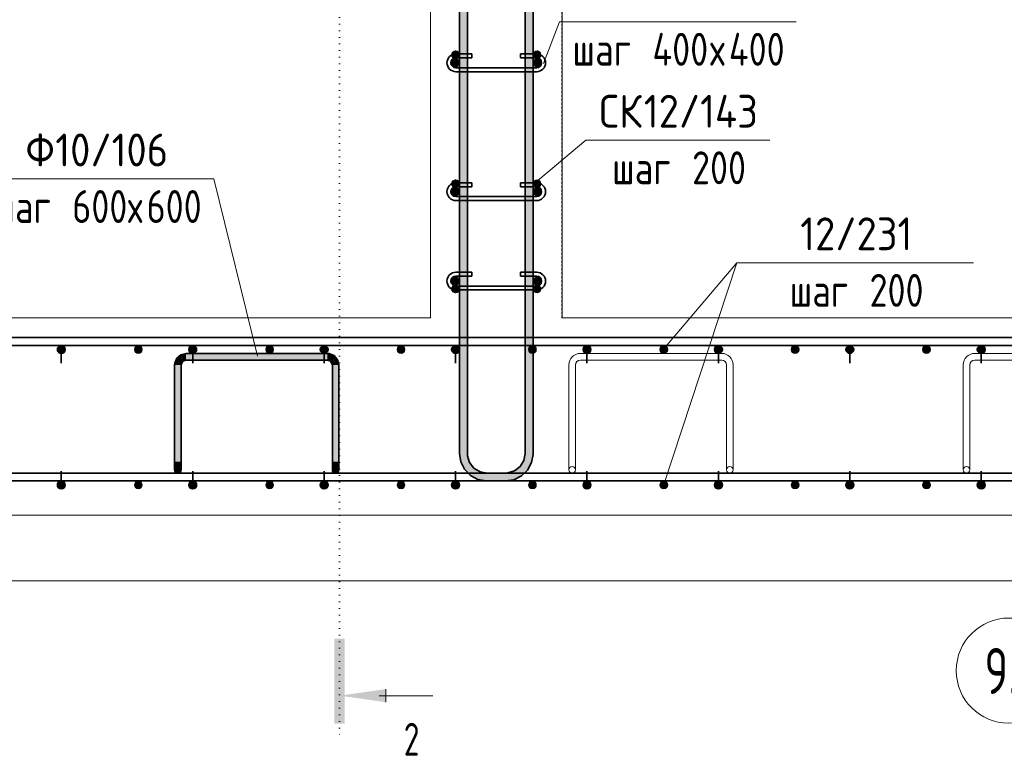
# Model space of a CAD drawing. Header units: millimetres. Extents: x 20745 to 44684, y -2139 to 75713.
# Tile 3 of 28: x 32878 to 34376, y -2139 to -1006. Entities that reach past the tile are written whole.
import ezdxf

# ---------------------------------------------------------------- set-up
doc = ezdxf.new("R2010")
doc.units = ezdxf.units.MM
doc.linetypes.add('01 Штриховая _4 мм_', pattern=[6, 3.5, -2.5])
doc.linetypes.add('04 Пунктир 10мм', pattern=[10, 0, -10])
for name, color, linetype, lineweight in [('AA_Oformlenie', 7, 'Continuous', 9), ('AA_Razrez', 7, 'Continuous', 9), ('AA_Vinoska', 7, 'Continuous', 9), ('AF_Element', 7, 'Continuous', 60), ('AF_Element_Опалубка', 7, 'Continuous', 20), ('AF_Perekritie_Опалубка', 7, 'Continuous', 20), ('AF_Stena_Опалубка', 7, 'Continuous', 20), ('KR_Armatura', 7, 'Continuous', 20), ('KR_Armatura_Tonkie', 7, 'Continuous', 20), ('KR_Fundament', 7, 'Continuous', 20), ('Оси', 7, 'Continuous', 9)]:
    doc.layers.add(name, color=color, linetype=linetype, lineweight=lineweight)
doc.styles.add('ISOCPEUR', font='isocpeur.ttf', dxfattribs={"width": 0.7, "height": 70})
doc.styles.add('ISOCPEUR_1', font='isocpeur.ttf', dxfattribs={"width": 0.7, "height": 50})
doc.styles.add('ISOCPEUR_2', font='isocpeur.ttf', dxfattribs={"width": 0.9, "height": 50})
doc.styles.add('ISOCPEUR_3', font='isocpeur.ttf', dxfattribs={"width": 0.8, "height": 50})

# ---------------------------------------------------------------- blocks, each defined once
blk = doc.blocks.new('Лестница тип 2 ед2 - Лестница тип 2 ед1-3683842-Сечение 2')
at = {"layer": 'AF_Element', "lineweight": 20}
for p, q in [((23120.1, -1460), (23120.1, -220)), ((23320.1, -350), (23320.1, -1460)), ((21630.1, -1460), (23120.1, -1460)), ((23320.1, -1460), (24520.1, -1460))]:
    blk.add_line(p, q, dxfattribs=at)
blk = doc.blocks.new('350_Стержень П торец СК-СГ _НесАрм_РабПлоск_ - 350_Стержень П торец СК-СГ _НесАрм_РабПлоск_-3713113-Сечение 2')
at = {"layer": 'KR_Armatura_Tonkie', "lineweight": 35}
for points in [[(21758.1, -1514), (21759.6, -1513.8), (21761.1, -1513.2), (21762.3, -1512.2), (21763.3, -1511), (21763.9, -1509.6), (21764.1, -1508), (21763.9, -1506.4), (21763.3, -1505), (21761.9, -1503.4), (21761.1, -1502.8), (21759.6, -1502.2), (21758.1, -1502), (21756.5, -1502.2), (21755.1, -1502.8), (21753.8, -1503.8), (21752.9, -1505), (21752.3, -1506.4), (21752.1, -1508), (21752.3, -1509.6), (21752.9, -1511), (21753.8, -1512.2), (21755.1, -1513.2), (21756.5, -1513.8)], [(21758.1, -1720), (21759.6, -1719.8), (21761.5, -1718.8), (21762.3, -1718.2), (21763.5, -1716.5), (21763.9, -1715.6), (21764.1, -1714), (21763.9, -1712.4), (21763.3, -1711), (21762.3, -1709.8), (21761.1, -1708.8), (21759.6, -1708.2), (21758.1, -1708), (21756.5, -1708.2), (21755.1, -1708.8), (21753.8, -1709.8), (21752.9, -1711), (21752.3, -1712.4), (21752.1, -1714), (21752.3, -1715.6), (21752.9, -1717), (21753.8, -1718.2), (21755.1, -1719.2), (21756.5, -1719.8)]]:
    blk.add_hatch(color=256, dxfattribs=at).paths.add_polyline_path(points)
at = {"layer": 'AA_Oformlenie'}
for centre, start, end in [((21758.1, -1508), 0, 180), ((21758.1, -1508), 180, 0), ((21758.1, -1714), 0, 180), ((21758.1, -1714), 180, 0)]:
    blk.add_arc(centre, 6, start, end, dxfattribs=at)
at = {"layer": 'KR_Armatura'}
for centre, start, end in [((21758.1, -1508), 90, 270), ((21758.1, -1508), 270, 90), ((21758.1, -1714), 90, 270), ((21758.1, -1714), 270, 90)]:
    blk.add_arc(centre, 6, start, end, dxfattribs=at)
at = {"layer": 'KR_Armatura_Tonkie', "lineweight": 35}
for p, q in [((21758.1, -1514), (21758.1, -1529)), ((21758.1, -1708), (21758.1, -1693))]:
    blk.add_line(p, q, dxfattribs=at)
for centre in [(21758.1, -1508), (21758.1, -1714)]:
    blk.add_circle(centre, 6, dxfattribs=at)
for centre, start, end in [((21758.1, -1508), 90, 270), ((21758.1, -1508), 270, 90), ((21758.1, -1714), 90, 270), ((21758.1, -1714), 270, 90)]:
    blk.add_arc(centre, 6, start, end, dxfattribs=at)
blk = doc.blocks.new('261_Лягушка _НесАрм_РабПлоск_ - 10 А240-3715939-Сечение 2')
at = {"layer": 'KR_Armatura_Tonkie', "lineweight": 35}
for points in [[(22730.6, -1531.5), (22735.6, -1531.5), (22739.5, -1522.5), (22748.1, -1519), (22748.1, -1514), (22742.8, -1514.9), (22738.7, -1516.7), (22735.5, -1519.5), (22732, -1525.1), (22731.2, -1526.9), (22730.7, -1530.3)], [(22737.4, -1531.5), (22740.6, -1531.5), (22742.5, -1525.9), (22748.1, -1523.8), (22748.1, -1519), (22739.2, -1522.7), (22735.6, -1531.5), (22736.9, -1531.5)], [(22797, -1519), (22963.1, -1519), (22963.1, -1514), (22748.1, -1514.2), (22748.1, -1519), (22767.4, -1519)], [(22856.2, -1524), (22963.1, -1523.8), (22963.1, -1519), (22748.1, -1519), (22748.1, -1524), (22797, -1524)], [(22975.6, -1531.5), (22980.6, -1531.5), (22979.7, -1526.2), (22977.8, -1522.1), (22974.5, -1518.6), (22969.5, -1515.5), (22967.7, -1514.7), (22963.1, -1514.2), (22963.1, -1519), (22971.9, -1522.7), (22974.5, -1528.9)], [(22971.5, -1531.5), (22975.6, -1531.5), (22971.6, -1522.5), (22963.1, -1519), (22963.1, -1524), (22968.6, -1525.9), (22970.7, -1531.5), (22971.2, -1531.5)], [(22730.6, -1678.5), (22735.6, -1678.5), (22735.6, -1531.5), (22730.6, -1531.5), (22730.6, -1653.8)], [(22739.9, -1678.5), (22740.6, -1678.5), (22740.4, -1531.5), (22735.6, -1531.5), (22735.6, -1678.5), (22739.5, -1678.5)], [(22970.6, -1678.5), (22975.6, -1678.5), (22975.6, -1531.5), (22970.6, -1531.5), (22970.6, -1603.7)], [(22975.6, -1678.5), (22980.6, -1678.5), (22980.4, -1531.5), (22975.6, -1531.5), (22975.6, -1603.7)], [(22730.7, -1689.7), (22731.6, -1688), (22732, -1687.5), (22733.1, -1686.7), (22734.3, -1686.2), (22735.6, -1686), (22735.6, -1678.5), (22730.6, -1678.5), (22730.7, -1688.9)], [(22735.6, -1696), (22736.9, -1695.8), (22738.1, -1695.3), (22739.1, -1694.5), (22739.9, -1693.5), (22740.5, -1691.8), (22740.5, -1690.2), (22740.4, -1689.7), (22739.5, -1688), (22739, -1687.4), (22737.8, -1686.6), (22736.9, -1686.2), (22735.6, -1686), (22734.3, -1686.2), (22733.1, -1686.7), (22732, -1687.5), (22731.1, -1688.9), (22730.7, -1690.1), (22730.7, -1691.9), (22730.7, -1692.3), (22731.2, -1693.5), (22732, -1694.5), (22733.1, -1695.3), (22734.3, -1695.8)], [(22740.6, -1691), (22740.4, -1684.7), (22740.4, -1678.5), (22735.6, -1678.5), (22735.6, -1686), (22736.9, -1686.2), (22738.1, -1686.7), (22739.6, -1688.2), (22740, -1688.8), (22740.5, -1690.2)], [(22975.6, -1696), (22975.6, -1678.5), (22970.6, -1678.5), (22970.7, -1688.8), (22970.7, -1692.3), (22971.8, -1694.2), (22972.5, -1694.9), (22973.1, -1695.3), (22974.5, -1695.9)], [(22975.6, -1696), (22976.9, -1695.8), (22978.6, -1694.9), (22979.4, -1694.2), (22979.9, -1693.5), (22980.5, -1691.8), (22980.6, -1691), (22980.4, -1684.9), (22980.4, -1678.5), (22975.6, -1678.5), (22975.6, -1695.8)]]:
    blk.add_hatch(color=256, dxfattribs=at).paths.add_polyline_path(points)
for p, q in [((22963.1, -1514), (22748.1, -1514)), ((22748.1, -1524), (22963.1, -1524)), ((22730.6, -1531.5), (22730.6, -1678.5)), ((22740.6, -1678.5), (22740.6, -1531.5)), ((22970.6, -1531.5), (22970.6, -1678.5)), ((22980.6, -1678.5), (22980.6, -1531.5))]:
    blk.add_line(p, q, dxfattribs=at)
at = {"layer": 'KR_Armatura_Tonkie', "lineweight": 35, "flags": 128}
for points in [[(22748.1, -1514), (22740.1, -1515.9), (22733.8, -1521.3), (22730.7, -1529), (22730.6, -1531.5)], [(22740.6, -1531.5), (22742.5, -1526.5), (22747.2, -1524.1), (22748.1, -1524)], [(22980.6, -1531.5), (22978.6, -1523.5), (22973.2, -1517.3), (22965.6, -1514.2), (22963.1, -1514)], [(22963.1, -1524), (22968, -1525.9), (22970.5, -1530.6), (22970.6, -1531.5)], [(22730.6, -1691), (22730.6, -1689.1), (22730.6, -1683.9), (22730.6, -1678.5)], [(22730.6, -1691), (22732.4, -1687.1), (22735.6, -1686)], [(22735.6, -1696), (22731.7, -1694.1), (22730.6, -1691)], [(22735.6, -1686), (22739.4, -1687.9), (22740.6, -1691)], [(22740.6, -1691), (22738.7, -1694.9), (22735.6, -1696)], [(22740.6, -1678.5), (22740.6, -1685.2), (22740.6, -1689.8), (22740.6, -1691)], [(22970.6, -1678.5), (22970.6, -1685.2), (22970.6, -1689.8), (22970.6, -1691)], [(22980.6, -1691), (22980.6, -1689.1), (22980.6, -1683.9), (22980.6, -1678.5)]]:
    blk.add_lwpolyline(points, dxfattribs=at)
at = {"layer": 'KR_Armatura_Tonkie', "lineweight": 35}
for centre, start, end in [((22735.6, -1691), 90, 270), ((22735.6, -1691), 270, 90), ((22975.6, -1691), 90, 270), ((22975.6, -1691), 270, 90)]:
    blk.add_arc(centre, 5, start, end, dxfattribs=at)
blk = doc.blocks.new('351_Ряд стержней П переменный шаг _НесАрм_РабПлоск_ - Тип 1-3824490-Сечение 2')
at = {"layer": 'KR_Armatura_Tonkie', "lineweight": 35}
for points in [[(23164.1, -1666), (23176.1, -1666), (23175.9, 128), (23164.1, 128), (23164.1, -1653.8)], [(23264.1, -1666), (23276.1, -1666), (23275.9, 128), (23264.1, 128), (23264.1, -1653.8)], [(23206.1, -1708), (23206.1, -1696), (23198.3, -1695), (23190.4, -1691.4), (23184.5, -1686.7), (23180, -1680.7), (23177.1, -1673.8), (23175.8, -1666), (23164.1, -1666), (23165.5, -1676.9), (23170.1, -1687.5), (23176.4, -1695.7), (23185.1, -1702.4), (23195.2, -1706.6), (23204.5, -1707.8)], [(23234.1, -1708), (23244.9, -1706.6), (23255.6, -1702), (23263.8, -1695.7), (23270.4, -1687), (23274.6, -1676.9), (23275.9, -1666), (23264.1, -1666), (23263, -1673.8), (23259.7, -1681.5), (23254.8, -1687.6), (23248.8, -1692.1), (23241.8, -1695), (23234.1, -1696.2), (23234.1, -1707.8)], [(23226, -1708), (23234.1, -1707.8), (23234.1, -1696), (23206.1, -1696.2), (23206.1, -1708), (23211.2, -1708)]]:
    blk.add_hatch(color=256, dxfattribs=at).paths.add_polyline_path(points)
for p, q in [((23164.1, 128), (23164.1, -1666)), ((23176.1, 128), (23164.1, 128)), ((23164.1, 128), (23176.1, 128)), ((23164.1, 128), (23164.1, -1666)), ((23176.1, 128), (23164.1, 128)), ((23164.1, 128), (23176.1, 128)), ((23164.1, 128), (23164.1, -1666)), ((23176.1, 128), (23164.1, 128)), ((23164.1, 128), (23176.1, 128)), ((23164.1, 128), (23164.1, -1666)), ((23176.1, 128), (23164.1, 128)), ((23164.1, 128), (23176.1, 128)), ((23164.1, 128), (23164.1, -1666)), ((23176.1, 128), (23164.1, 128)), ((23164.1, 128), (23176.1, 128)), ((23176.1, -1666), (23176.1, 128)), ((23176.1, 128), (23191.1, 102)), ((23176.1, -1666), (23176.1, 128)), ((23176.1, 128), (23191.1, 102)), ((23176.1, -1666), (23176.1, 128)), ((23176.1, 128), (23191.1, 102)), ((23176.1, -1666), (23176.1, 128)), ((23176.1, 128), (23191.1, 102)), ((23176.1, -1666), (23176.1, 128)), ((23176.1, 128), (23191.1, 102)), ((23264.1, 128), (23249.1, 102)), ((23264.1, 128), (23249.1, 102)), ((23264.1, 128), (23249.1, 102)), ((23264.1, 128), (23249.1, 102)), ((23264.1, 128), (23249.1, 102)), ((23264.1, 128), (23264.1, -1666)), ((23264.1, 128), (23276.1, 128)), ((23276.1, 128), (23264.1, 128)), ((23264.1, 128), (23264.1, -1666)), ((23264.1, 128), (23276.1, 128)), ((23276.1, 128), (23264.1, 128)), ((23264.1, 128), (23264.1, -1666)), ((23264.1, 128), (23276.1, 128)), ((23276.1, 128), (23264.1, 128)), ((23264.1, 128), (23264.1, -1666)), ((23264.1, 128), (23276.1, 128)), ((23276.1, 128), (23264.1, 128)), ((23264.1, 128), (23264.1, -1666)), ((23264.1, 128), (23276.1, 128)), ((23276.1, 128), (23264.1, 128)), ((23276.1, -1666), (23276.1, 128)), ((23276.1, -1666), (23276.1, 128)), ((23276.1, -1666), (23276.1, 128)), ((23276.1, -1666), (23276.1, 128)), ((23276.1, -1666), (23276.1, 128)), ((23234.1, -1696), (23206.1, -1696)), ((23234.1, -1696), (23206.1, -1696)), ((23234.1, -1696), (23206.1, -1696)), ((23234.1, -1696), (23206.1, -1696)), ((23234.1, -1696), (23206.1, -1696)), ((23206.1, -1708), (23234.1, -1708)), ((23206.1, -1708), (23234.1, -1708)), ((23206.1, -1708), (23234.1, -1708)), ((23206.1, -1708), (23234.1, -1708)), ((23206.1, -1708), (23234.1, -1708))]:
    blk.add_line(p, q, dxfattribs=at)
at = {"layer": 'KR_Armatura_Tonkie', "lineweight": 35, "flags": 128}
for points in [[(23164.1, -1666), (23166, -1678.7), (23171.7, -1690.2), (23180.6, -1699.4), (23191.9, -1705.5), (23204.5, -1708), (23206.1, -1708)], [(23164.1, -1666), (23166, -1678.7), (23171.7, -1690.2), (23180.6, -1699.4), (23191.9, -1705.5), (23204.5, -1708), (23206.1, -1708)], [(23164.1, -1666), (23166, -1678.7), (23171.7, -1690.2), (23180.6, -1699.4), (23191.9, -1705.5), (23204.5, -1708), (23206.1, -1708)], [(23164.1, -1666), (23166, -1678.7), (23171.7, -1690.2), (23180.6, -1699.4), (23191.9, -1705.5), (23204.5, -1708), (23206.1, -1708)], [(23164.1, -1666), (23166, -1678.7), (23171.7, -1690.2), (23180.6, -1699.4), (23191.9, -1705.5), (23204.5, -1708), (23206.1, -1708)], [(23206.1, -1696), (23195.4, -1694), (23186.1, -1688.4), (23179.5, -1679.9), (23176.3, -1669.5), (23176.1, -1666)], [(23206.1, -1696), (23195.4, -1694), (23186.1, -1688.4), (23179.5, -1679.9), (23176.3, -1669.5), (23176.1, -1666)], [(23206.1, -1696), (23195.4, -1694), (23186.1, -1688.4), (23179.5, -1679.9), (23176.3, -1669.5), (23176.1, -1666)], [(23206.1, -1696), (23195.4, -1694), (23186.1, -1688.4), (23179.5, -1679.9), (23176.3, -1669.5), (23176.1, -1666)], [(23206.1, -1696), (23195.4, -1694), (23186.1, -1688.4), (23179.5, -1679.9), (23176.3, -1669.5), (23176.1, -1666)], [(23234.1, -1708), (23246.7, -1706), (23258.3, -1700.3), (23267.5, -1691.4), (23273.6, -1680.1), (23276, -1667.5), (23276.1, -1666)], [(23264.1, -1666), (23262.1, -1676.7), (23256.5, -1685.9), (23248, -1692.6), (23237.6, -1695.8), (23234.1, -1696)], [(23234.1, -1708), (23246.7, -1706), (23258.3, -1700.3), (23267.5, -1691.4), (23273.6, -1680.1), (23276, -1667.5), (23276.1, -1666)], [(23264.1, -1666), (23262.1, -1676.7), (23256.5, -1685.9), (23248, -1692.6), (23237.6, -1695.8), (23234.1, -1696)], [(23234.1, -1708), (23246.7, -1706), (23258.3, -1700.3), (23267.5, -1691.4), (23273.6, -1680.1), (23276, -1667.5), (23276.1, -1666)], [(23264.1, -1666), (23262.1, -1676.7), (23256.5, -1685.9), (23248, -1692.6), (23237.6, -1695.8), (23234.1, -1696)], [(23234.1, -1708), (23246.7, -1706), (23258.3, -1700.3), (23267.5, -1691.4), (23273.6, -1680.1), (23276, -1667.5), (23276.1, -1666)], [(23264.1, -1666), (23262.1, -1676.7), (23256.5, -1685.9), (23248, -1692.6), (23237.6, -1695.8), (23234.1, -1696)], [(23234.1, -1708), (23246.7, -1706), (23258.3, -1700.3), (23267.5, -1691.4), (23273.6, -1680.1), (23276, -1667.5), (23276.1, -1666)], [(23264.1, -1666), (23262.1, -1676.7), (23256.5, -1685.9), (23248, -1692.6), (23237.6, -1695.8), (23234.1, -1696)]]:
    blk.add_lwpolyline(points, dxfattribs=at)
blk = doc.blocks.new('ЭУ_Лягушка вид_2 - 12мм-3782979-Сечение 2')
at = {"layer": 'AA_Oformlenie'}
for p, q in [((22148.1, -1514), (22363.1, -1514)), ((22363.1, -1524), (22148.1, -1524)), ((22130.6, -1691), (22130.6, -1531.5)), ((22140.6, -1531.5), (22140.6, -1691)), ((22370.6, -1691.2), (22370.6, -1531.5)), ((22380.6, -1531.5), (22380.6, -1691.2))]:
    blk.add_line(p, q, dxfattribs=at)
blk.add_circle((22375.6, -1691.2), 5, dxfattribs=at)
for centre, radius, start, end in [((22148.1, -1531.5), 17.5, 90, 180), ((22148.1, -1531.5), 7.5, 90, 180), ((22363.1, -1531.5), 17.5, 0, 90), ((22363.1, -1531.5), 7.5, 0, 90), ((22135.6, -1691), 5, 90, 270), ((22135.6, -1691), 5, 270, 90)]:
    blk.add_arc(centre, radius, start, end, dxfattribs=at)
blk = doc.blocks.new('Ось сетки - d_4мм-2765513-Сечение 2')
at = {"layer": 'Оси'}
for start, end in [(0, 180), (0, 180), (180, 360), (180, 360)]:
    blk.add_arc((24000.1, -1996.4), 80, start, end, dxfattribs=at)
blk = doc.blocks.new('Разрез - Номер узла_ спереди-394134-Сечение 2')
at = {"layer": 'AA_Razrez'}
for points in [[(22973.5, -1947.9), (22989.4, -1947.9), (22989.4, -2077), (22973.5, -2077)], [(23052.2, -2024.5), (23052.2, -2044.4), (22981.6, -2034.5)]]:
    blk.add_hatch(color=256, dxfattribs=at).paths.add_polyline_path(points)
for p, q in [((23041.6, -2034.5), (23123.5, -2034.5)), ((23052.2, -2044.4), (23052.2, -2024.5))]:
    blk.add_line(p, q, dxfattribs=at)
blk = doc.blocks.new('042_М_Арматуры - Диам длина поз _ Комментарий-2260297-Сечение 2')
at = {"layer": 'AA_Vinoska'}
blk.add_line((21648.1, -1047.4), (22008.1, -1047.4), dxfattribs=at)
blk = doc.blocks.new('042_М_Арматуры - Диам длина поз _ Шаг-2260295-Сечение 2')
at = {"layer": 'AA_Vinoska'}
blk.add_line((21114.4, -1855.2), (21394.4, -1855.2), dxfattribs=at)

msp = doc.modelspace()

# ---------------------------------------------------------------- hatches: boundary and pattern name
at = {"layer": 'KR_Armatura'}
h = msp.add_hatch(color=256, dxfattribs=at)
edge = h.paths.add_edge_path()
edge.add_arc((33540.9948, -1060), 6, 0, 360)
for points in [[(33540.9948, -1066), (33546.1909, -1063), (33546.1909, -1057), (33540.9948, -1054), (33535.7986, -1057), (33535.7986, -1063)], [(33664.9948, -1066), (33670.1909, -1063), (33670.1909, -1057), (33664.9948, -1054), (33659.7986, -1057), (33659.7986, -1063), (33662.9121, -1064.7976)], [(33540.9948, -1078), (33546.1909, -1075), (33546.1909, -1069), (33540.9948, -1066), (33535.7986, -1069), (33535.7986, -1075), (33539.835, -1077.3304)], [(33664.9948, -1078), (33670.1909, -1075), (33670.1909, -1069), (33664.9948, -1066), (33659.7986, -1069), (33659.7986, -1075), (33663.835, -1077.3304)], [(33540.9948, -1262), (33546.1909, -1259), (33546.1909, -1253), (33540.9948, -1250), (33535.7986, -1253), (33535.7986, -1259)], [(33664.9948, -1262), (33670.1909, -1259), (33670.1909, -1253), (33664.9948, -1250), (33659.7986, -1253), (33659.7986, -1259)], [(33540.9948, -1274), (33546.1909, -1271), (33546.1909, -1265), (33540.9948, -1262), (33535.7986, -1265), (33535.7986, -1271)], [(33664.9948, -1274), (33670.1909, -1271), (33670.1909, -1265), (33664.9948, -1262), (33659.7986, -1265), (33659.7986, -1271)], [(33540.9948, -1410), (33546.1909, -1407), (33546.1909, -1401), (33540.9948, -1398), (33535.7986, -1401), (33535.7986, -1407)], [(33664.9948, -1410), (33670.1909, -1407), (33670.1909, -1401), (33664.9948, -1398), (33659.7986, -1401), (33659.7986, -1407)], [(33540.9948, -1422), (33546.1909, -1419), (33546.1909, -1413), (33540.9948, -1410), (33535.7986, -1413), (33535.7986, -1419)], [(33664.9948, -1422), (33670.1909, -1419), (33670.1909, -1413), (33664.9948, -1410), (33659.7986, -1413), (33659.7986, -1419)], [(33055.2889, -1513.1962), (33061.2889, -1513.1962), (33064.2889, -1508), (33061.2889, -1502.8038), (33055.2889, -1502.8038), (33052.2889, -1508)], [(33255.1712, -1513.1962), (33261.1712, -1513.1962), (33264.1712, -1508), (33261.1712, -1502.8038), (33255.1712, -1502.8038), (33252.1712, -1508)], [(33455.0536, -1513.1962), (33461.0536, -1513.1962), (33464.0536, -1508), (33461.0536, -1502.8038), (33455.0536, -1502.8038), (33452.0536, -1508)], [(33654.9359, -1513.1962), (33660.9359, -1513.1962), (33663.9359, -1508), (33660.9359, -1502.8038), (33654.9359, -1502.8038), (33651.9359, -1508), (33653.2757, -1510.3205)], [(33854.8183, -1513.1962), (33860.8183, -1513.1962), (33863.8183, -1508), (33860.8183, -1502.8038), (33854.8183, -1502.8038), (33851.8183, -1508)], [(34054.7006, -1513.1962), (34060.7006, -1513.1962), (34063.7006, -1508), (34060.7006, -1502.8038), (34054.7006, -1502.8038), (34051.7006, -1508)], [(34254.583, -1513.1962), (34260.583, -1513.1962), (34263.583, -1508), (34260.583, -1502.8038), (34254.583, -1502.8038), (34251.583, -1508)], [(33055.2889, -1719.1962), (33061.2889, -1719.1962), (33064.2889, -1714), (33061.2889, -1708.8038), (33055.2889, -1708.8038), (33052.2889, -1714)], [(33255.1712, -1719.1962), (33261.1712, -1719.1962), (33264.1712, -1714), (33261.1712, -1708.8038), (33255.1712, -1708.8038), (33252.1712, -1714)], [(33455.0536, -1719.1962), (33461.0536, -1719.1962), (33464.0536, -1714), (33461.0536, -1708.8038), (33455.0536, -1708.8038), (33452.0536, -1714)], [(33660.9359, -1719.1962), (33663.9359, -1714), (33660.9359, -1708.8038), (33654.9359, -1708.8038), (33651.9359, -1714), (33654.9359, -1719.1962)], [(33854.8183, -1719.1962), (33860.8183, -1719.1962), (33863.8183, -1714), (33860.8183, -1708.8038), (33854.8183, -1708.8038), (33851.8183, -1714)], [(34054.7006, -1719.1962), (34060.7006, -1719.1962), (34063.7006, -1714), (34060.7006, -1708.8038), (34054.7006, -1708.8038), (34051.7006, -1714)], [(34254.583, -1719.1962), (34260.583, -1719.1962), (34263.583, -1714), (34260.583, -1708.8038), (34254.583, -1708.8038), (34251.583, -1714)]]:
    msp.add_hatch(color=256, dxfattribs=at).paths.add_polyline_path(points)
h = msp.add_hatch(color=256, dxfattribs=at)
edge = h.paths.add_edge_path()
edge.add_arc((33664.9948, -1060), 6, 0, 360)
h = msp.add_hatch(color=256, dxfattribs=at)
edge = h.paths.add_edge_path()
edge.add_arc((33540.9948, -1072), 6, 0, 360)
h = msp.add_hatch(color=256, dxfattribs=at)
edge = h.paths.add_edge_path()
edge.add_arc((33664.9948, -1072), 6, 0, 360)
h = msp.add_hatch(color=256, dxfattribs=at)
edge = h.paths.add_edge_path()
edge.add_arc((33540.9948, -1256), 6, 0, 360)
h = msp.add_hatch(color=256, dxfattribs=at)
edge = h.paths.add_edge_path()
edge.add_arc((33664.9948, -1256), 6, 0, 360)
h = msp.add_hatch(color=256, dxfattribs=at)
edge = h.paths.add_edge_path()
edge.add_arc((33540.9948, -1268), 6, 0, 360)
h = msp.add_hatch(color=256, dxfattribs=at)
edge = h.paths.add_edge_path()
edge.add_arc((33664.9948, -1268), 6, 0, 360)
h = msp.add_hatch(color=256, dxfattribs=at)
edge = h.paths.add_edge_path()
edge.add_arc((33540.9948, -1404), 6, 0, 360)
h = msp.add_hatch(color=256, dxfattribs=at)
edge = h.paths.add_edge_path()
edge.add_arc((33664.9948, -1404), 6, 0, 360)
h = msp.add_hatch(color=256, dxfattribs=at)
edge = h.paths.add_edge_path()
edge.add_arc((33540.9948, -1416), 6, 0, 360)
h = msp.add_hatch(color=256, dxfattribs=at)
edge = h.paths.add_edge_path()
edge.add_arc((33664.9948, -1416), 6, 0, 360)
h = msp.add_hatch(color=256, dxfattribs=at)
edge = h.paths.add_edge_path()
edge.add_arc((33058.2889, -1508), 6, 0, 360)
h = msp.add_hatch(color=256, dxfattribs=at)
edge = h.paths.add_edge_path()
edge.add_arc((33258.1712, -1508), 6, 0, 360)
h = msp.add_hatch(color=256, dxfattribs=at)
edge = h.paths.add_edge_path()
edge.add_arc((33458.0536, -1508), 6, 0, 360)
h = msp.add_hatch(color=256, dxfattribs=at)
edge = h.paths.add_edge_path()
edge.add_arc((33657.9359, -1508), 6, 0, 360)
h = msp.add_hatch(color=256, dxfattribs=at)
edge = h.paths.add_edge_path()
edge.add_arc((33857.8183, -1508), 6, 0, 360)
h = msp.add_hatch(color=256, dxfattribs=at)
edge = h.paths.add_edge_path()
edge.add_arc((34057.7006, -1508), 6, 0, 360)
h = msp.add_hatch(color=256, dxfattribs=at)
edge = h.paths.add_edge_path()
edge.add_arc((34257.583, -1508), 6, 0, 360)
h = msp.add_hatch(color=256, dxfattribs=at)
edge = h.paths.add_edge_path()
edge.add_arc((33058.2889, -1714), 6, 0, 360)
h = msp.add_hatch(color=256, dxfattribs=at)
edge = h.paths.add_edge_path()
edge.add_arc((33258.1712, -1714), 6, 0, 360)
h = msp.add_hatch(color=256, dxfattribs=at)
edge = h.paths.add_edge_path()
edge.add_arc((33458.0536, -1714), 6, 0, 360)
h = msp.add_hatch(color=256, dxfattribs=at)
edge = h.paths.add_edge_path()
edge.add_arc((33657.9359, -1714), 6, 0, 360)
h = msp.add_hatch(color=256, dxfattribs=at)
edge = h.paths.add_edge_path()
edge.add_arc((33857.8183, -1714), 6, 0, 360)
h = msp.add_hatch(color=256, dxfattribs=at)
edge = h.paths.add_edge_path()
edge.add_arc((34057.7006, -1714), 6, 0, 360)
h = msp.add_hatch(color=256, dxfattribs=at)
edge = h.paths.add_edge_path()
edge.add_arc((34257.583, -1714), 6, 0, 360)

# ---------------------------------------------------------------- linework, layer by layer
at = {"layer": 'AA_Razrez', "linetype": '04 Пунктир 10мм'}
msp.add_line((33364.4948, 219.1135), (33364.4948, -2094.4695), dxfattribs=at)
at = {"layer": 'AA_Vinoska'}
for p, q in [((33674.9582, -1072.8637), (33699.1112, -1009.5184)), ((33666.4879, -1251.0377), (33739.1112, -1189.7684)), ((33239.6272, -1517.9784), (33173.0542, -1248.6684)), ((33857.2349, -1507.6975), (33969.2625, -1376.222)), ((33857.2349, -1714.6918), (33969.2625, -1376.222))]:
    msp.add_line(p, q, dxfattribs=at)
at = {"layer": 'AF_Perekritie_Опалубка', "lineweight": 9}
for p, q in [((31812.9948, -1760), (35302.9948, -1760)), ((35302.9948, -1760), (31812.9948, -1760))]:
    msp.add_line(p, q, dxfattribs=at)
at = {"layer": 'AF_Stena_Опалубка', "linetype": '01 Штриховая _4 мм_'}
for p, q in [((33502.9948, -220), (33502.9948, -1460)), ((33702.9948, -1460), (33702.9948, -350))]:
    msp.add_line(p, q, dxfattribs=at)
at = {"layer": 'KR_Armatura'}
for p, q in [((33540.9948, -1054), (33535.7986, -1057)), ((33535.7986, -1057), (33535.7986, -1063)), ((33535.7986, -1063), (33540.9948, -1066)), ((33546.1909, -1057), (33540.9948, -1054)), ((33540.9948, -1066), (33546.1909, -1063)), ((33546.1909, -1063), (33546.1909, -1057)), ((33664.9948, -1054), (33659.7986, -1057)), ((33659.7986, -1057), (33659.7986, -1063)), ((33659.7986, -1063), (33662.9121, -1064.7976)), ((33670.1909, -1057), (33664.9948, -1054)), ((33664.9948, -1066), (33670.1909, -1063)), ((33670.1909, -1063), (33670.1909, -1057)), ((33540.9948, -1066), (33535.7986, -1069)), ((33535.7986, -1069), (33535.7986, -1075)), ((33535.7986, -1075), (33539.835, -1077.3304)), ((33539.835, -1077.3304), (33540.9948, -1078)), ((33546.1909, -1069), (33540.9948, -1066)), ((33540.9948, -1078), (33546.1909, -1075)), ((33546.1909, -1075), (33546.1909, -1069)), ((33664.9948, -1066), (33659.7986, -1069)), ((33659.7986, -1069), (33659.7986, -1075)), ((33659.7986, -1075), (33663.835, -1077.3304)), ((33662.9121, -1064.7976), (33664.9948, -1066)), ((33663.835, -1077.3304), (33664.9948, -1078)), ((33670.1909, -1069), (33664.9948, -1066)), ((33664.9948, -1078), (33670.1909, -1075)), ((33670.1909, -1075), (33670.1909, -1069)), ((33540.9948, -1250), (33535.7986, -1253)), ((33535.7986, -1253), (33535.7986, -1259)), ((33546.1909, -1253), (33540.9948, -1250)), ((33546.1909, -1259), (33546.1909, -1253)), ((33664.9948, -1250), (33659.7986, -1253)), ((33659.7986, -1253), (33659.7986, -1259)), ((33670.1909, -1253), (33664.9948, -1250)), ((33670.1909, -1259), (33670.1909, -1253)), ((33535.7986, -1259), (33540.9948, -1262)), ((33540.9948, -1262), (33535.7986, -1265)), ((33535.7986, -1265), (33535.7986, -1271)), ((33535.7986, -1271), (33540.9948, -1274)), ((33540.9948, -1262), (33546.1909, -1259)), ((33546.1909, -1265), (33540.9948, -1262)), ((33540.9948, -1274), (33546.1909, -1271)), ((33546.1909, -1271), (33546.1909, -1265)), ((33659.7986, -1259), (33664.9948, -1262)), ((33664.9948, -1262), (33659.7986, -1265)), ((33659.7986, -1265), (33659.7986, -1271)), ((33659.7986, -1271), (33664.9948, -1274)), ((33664.9948, -1262), (33670.1909, -1259)), ((33670.1909, -1265), (33664.9948, -1262)), ((33664.9948, -1274), (33670.1909, -1271)), ((33670.1909, -1271), (33670.1909, -1265)), ((33540.9948, -1398), (33535.7986, -1401)), ((33535.7986, -1401), (33535.7986, -1407)), ((33535.7986, -1407), (33540.9948, -1410)), ((33546.1909, -1401), (33540.9948, -1398)), ((33540.9948, -1410), (33546.1909, -1407)), ((33546.1909, -1407), (33546.1909, -1401)), ((33664.9948, -1398), (33659.7986, -1401)), ((33659.7986, -1401), (33659.7986, -1407)), ((33659.7986, -1407), (33664.9948, -1410)), ((33670.1909, -1401), (33664.9948, -1398)), ((33664.9948, -1410), (33670.1909, -1407)), ((33670.1909, -1407), (33670.1909, -1401)), ((33540.9948, -1410), (33535.7986, -1413)), ((33535.7986, -1413), (33535.7986, -1419)), ((33535.7986, -1419), (33540.9948, -1422)), ((33546.1909, -1413), (33540.9948, -1410)), ((33540.9948, -1422), (33546.1909, -1419)), ((33546.1909, -1419), (33546.1909, -1413)), ((33664.9948, -1410), (33659.7986, -1413)), ((33659.7986, -1413), (33659.7986, -1419)), ((33659.7986, -1419), (33664.9948, -1422)), ((33670.1909, -1413), (33664.9948, -1410)), ((33664.9948, -1422), (33670.1909, -1419)), ((33670.1909, -1419), (33670.1909, -1413)), ((33055.2889, -1502.8038), (33052.2889, -1508)), ((33052.2889, -1508), (33055.2889, -1513.1962)), ((33061.2889, -1502.8038), (33055.2889, -1502.8038)), ((33055.2889, -1513.1962), (33061.2889, -1513.1962)), ((33064.2889, -1508), (33061.2889, -1502.8038)), ((33061.2889, -1513.1962), (33064.2889, -1508)), ((33255.1712, -1502.8038), (33252.1712, -1508)), ((33252.1712, -1508), (33255.1712, -1513.1962)), ((33261.1712, -1502.8038), (33255.1712, -1502.8038)), ((33255.1712, -1513.1962), (33261.1712, -1513.1962)), ((33264.1712, -1508), (33261.1712, -1502.8038)), ((33261.1712, -1513.1962), (33264.1712, -1508)), ((33455.0536, -1502.8038), (33452.0536, -1508)), ((33452.0536, -1508), (33455.0536, -1513.1962)), ((33461.0536, -1502.8038), (33455.0536, -1502.8038)), ((33455.0536, -1513.1962), (33461.0536, -1513.1962)), ((33464.0536, -1508), (33461.0536, -1502.8038)), ((33461.0536, -1513.1962), (33464.0536, -1508)), ((33654.9359, -1502.8038), (33651.9359, -1508)), ((33651.9359, -1508), (33653.2757, -1510.3205)), ((33653.2757, -1510.3205), (33654.9359, -1513.1962)), ((33660.9359, -1502.8038), (33654.9359, -1502.8038)), ((33654.9359, -1513.1962), (33660.9359, -1513.1962)), ((33663.9359, -1508), (33660.9359, -1502.8038)), ((33660.9359, -1513.1962), (33663.9359, -1508)), ((33854.8183, -1502.8038), (33851.8183, -1508)), ((33851.8183, -1508), (33854.8183, -1513.1962)), ((33860.8183, -1502.8038), (33854.8183, -1502.8038)), ((33854.8183, -1513.1962), (33860.8183, -1513.1962)), ((33863.8183, -1508), (33860.8183, -1502.8038)), ((33860.8183, -1513.1962), (33863.8183, -1508)), ((34054.7006, -1502.8038), (34051.7006, -1508)), ((34051.7006, -1508), (34054.7006, -1513.1962)), ((34060.7006, -1502.8038), (34054.7006, -1502.8038)), ((34054.7006, -1513.1962), (34060.7006, -1513.1962)), ((34063.7006, -1508), (34060.7006, -1502.8038)), ((34060.7006, -1513.1962), (34063.7006, -1508)), ((34254.583, -1502.8038), (34251.583, -1508)), ((34251.583, -1508), (34254.583, -1513.1962)), ((34260.583, -1502.8038), (34254.583, -1502.8038)), ((34254.583, -1513.1962), (34260.583, -1513.1962)), ((34263.583, -1508), (34260.583, -1502.8038)), ((34260.583, -1513.1962), (34263.583, -1508)), ((33055.2889, -1708.8038), (33052.2889, -1714)), ((33052.2889, -1714), (33055.2889, -1719.1962)), ((33061.2889, -1708.8038), (33055.2889, -1708.8038)), ((33055.2889, -1719.1962), (33061.2889, -1719.1962)), ((33064.2889, -1714), (33061.2889, -1708.8038)), ((33061.2889, -1719.1962), (33064.2889, -1714)), ((33255.1712, -1708.8038), (33252.1712, -1714)), ((33252.1712, -1714), (33255.1712, -1719.1962)), ((33261.1712, -1708.8038), (33255.1712, -1708.8038)), ((33255.1712, -1719.1962), (33261.1712, -1719.1962)), ((33264.1712, -1714), (33261.1712, -1708.8038)), ((33261.1712, -1719.1962), (33264.1712, -1714)), ((33455.0536, -1708.8038), (33452.0536, -1714)), ((33452.0536, -1714), (33455.0536, -1719.1962)), ((33461.0536, -1708.8038), (33455.0536, -1708.8038)), ((33455.0536, -1719.1962), (33461.0536, -1719.1962)), ((33464.0536, -1714), (33461.0536, -1708.8038)), ((33461.0536, -1719.1962), (33464.0536, -1714)), ((33654.9359, -1708.8038), (33651.9359, -1714)), ((33651.9359, -1714), (33654.9359, -1719.1962)), ((33660.9359, -1708.8038), (33654.9359, -1708.8038)), ((33654.9359, -1719.1962), (33660.9359, -1719.1962)), ((33663.9359, -1714), (33660.9359, -1708.8038)), ((33660.9359, -1719.1962), (33663.9359, -1714)), ((33854.8183, -1708.8038), (33851.8183, -1714)), ((33851.8183, -1714), (33854.8183, -1719.1962)), ((33860.8183, -1708.8038), (33854.8183, -1708.8038)), ((33854.8183, -1719.1962), (33860.8183, -1719.1962)), ((33863.8183, -1714), (33860.8183, -1708.8038)), ((33860.8183, -1719.1962), (33863.8183, -1714)), ((34054.7006, -1708.8038), (34051.7006, -1714)), ((34051.7006, -1714), (34054.7006, -1719.1962)), ((34060.7006, -1708.8038), (34054.7006, -1708.8038)), ((34054.7006, -1719.1962), (34060.7006, -1719.1962)), ((34063.7006, -1714), (34060.7006, -1708.8038)), ((34060.7006, -1719.1962), (34063.7006, -1714)), ((34254.583, -1708.8038), (34251.583, -1714)), ((34251.583, -1714), (34254.583, -1719.1962)), ((34260.583, -1708.8038), (34254.583, -1708.8038)), ((34254.583, -1719.1962), (34260.583, -1719.1962)), ((34263.583, -1714), (34260.583, -1708.8038)), ((34260.583, -1719.1962), (34263.583, -1714))]:
    msp.add_line(p, q, dxfattribs=at)
for centre in [(33540.9948, -1060), (33664.9948, -1060), (33540.9948, -1072), (33664.9948, -1072), (33540.9948, -1256), (33664.9948, -1256), (33540.9948, -1268), (33664.9948, -1268), (33540.9948, -1404), (33664.9948, -1404), (33540.9948, -1416), (33664.9948, -1416), (33058.2889, -1508), (33258.1712, -1508), (33458.0536, -1508), (33657.9359, -1508), (33857.8183, -1508), (34057.7006, -1508), (34257.583, -1508), (33058.2889, -1714), (33258.1712, -1714), (33458.0536, -1714), (33657.9359, -1714), (33857.8183, -1714), (34057.7006, -1714), (34257.583, -1714)]:
    msp.add_circle(centre, 6, dxfattribs=at)
at = {"layer": 'KR_Armatura_Tonkie', "lineweight": 35}
for p, q in [((33541.4948, -1058.5), (33566.008, -1058.5)), ((33541.4948, -1058.5), (33566.008, -1058.5)), ((33566.008, -1064.5), (33566.008, -1058.5)), ((33566.008, -1064.5), (33566.008, -1058.5)), ((33639.9815, -1058.5), (33664.4948, -1058.5)), ((33639.9815, -1064.5), (33639.9815, -1058.5)), ((33639.9815, -1058.5), (33664.4948, -1058.5)), ((33639.9815, -1064.5), (33639.9815, -1058.5)), ((33541.4948, -1064.5), (33566.008, -1064.5)), ((33541.4948, -1064.5), (33566.008, -1064.5)), ((33639.9815, -1064.5), (33664.4948, -1064.5)), ((33639.9815, -1064.5), (33664.4948, -1064.5)), ((33664.4948, -1079.5), (33541.4948, -1079.5)), ((33664.4948, -1079.5), (33541.4948, -1079.5)), ((33664.4948, -1085.5), (33541.4948, -1085.5)), ((33664.4948, -1085.5), (33541.4948, -1085.5)), ((33541.4948, -1254.5), (33566.008, -1254.5)), ((33541.4948, -1254.5), (33566.008, -1254.5)), ((33566.008, -1260.5), (33566.008, -1254.5)), ((33566.008, -1260.5), (33566.008, -1254.5)), ((33639.9815, -1254.5), (33664.4948, -1254.5)), ((33639.9815, -1260.5), (33639.9815, -1254.5)), ((33639.9815, -1254.5), (33664.4948, -1254.5)), ((33639.9815, -1260.5), (33639.9815, -1254.5)), ((33541.4948, -1260.5), (33566.008, -1260.5)), ((33541.4948, -1260.5), (33566.008, -1260.5)), ((33639.9815, -1260.5), (33664.4948, -1260.5)), ((33639.9815, -1260.5), (33664.4948, -1260.5)), ((33664.4948, -1275.5), (33541.4948, -1275.5)), ((33664.4948, -1275.5), (33541.4948, -1275.5)), ((33664.4948, -1281.5), (33541.4948, -1281.5)), ((33664.4948, -1281.5), (33541.4948, -1281.5)), ((33541.4948, -1390.5), (33566.008, -1390.5)), ((33541.4948, -1390.5), (33566.008, -1390.5)), ((33566.008, -1396.5), (33566.008, -1390.5)), ((33566.008, -1396.5), (33566.008, -1390.5)), ((33639.9815, -1390.5), (33664.4948, -1390.5)), ((33639.9815, -1396.5), (33639.9815, -1390.5)), ((33639.9815, -1390.5), (33664.4948, -1390.5)), ((33639.9815, -1396.5), (33639.9815, -1390.5)), ((33541.4948, -1396.5), (33566.008, -1396.5)), ((33541.4948, -1396.5), (33566.008, -1396.5)), ((33639.9815, -1396.5), (33664.4948, -1396.5)), ((33639.9815, -1396.5), (33664.4948, -1396.5)), ((33664.4948, -1411.5), (33541.4948, -1411.5)), ((33664.4948, -1411.5), (33541.4948, -1411.5)), ((33664.4948, -1417.5), (33541.4948, -1417.5)), ((33664.4948, -1417.5), (33541.4948, -1417.5)), ((31852.9948, -1490), (35262.9948, -1490)), ((31852.9948, -1502), (35262.9948, -1502)), ((35262.9948, -1696), (31852.9948, -1696)), ((35262.9948, -1708), (31852.9948, -1708))]:
    msp.add_line(p, q, dxfattribs=at)
for centre, radius, start, end in [((33541.4948, -1072), 13.5, 90, 270), ((33541.4948, -1072), 13.5, 90, 270), ((33664.4948, -1072), 13.5, 270, 90), ((33664.4948, -1072), 13.5, 270, 90), ((33541.4948, -1072), 7.5, 90, 270), ((33541.4948, -1072), 7.5, 90, 270), ((33664.4948, -1072), 7.5, 270, 90), ((33664.4948, -1072), 7.5, 270, 90), ((33541.4948, -1268), 13.5, 90, 270), ((33541.4948, -1268), 13.5, 90, 270), ((33664.4948, -1268), 13.5, 270, 90), ((33664.4948, -1268), 13.5, 270, 90), ((33541.4948, -1268), 7.5, 90, 270), ((33541.4948, -1268), 7.5, 90, 270), ((33664.4948, -1268), 7.5, 270, 90), ((33664.4948, -1268), 7.5, 270, 90), ((33541.4948, -1404), 13.5, 90, 270), ((33541.4948, -1404), 13.5, 90, 270), ((33664.4948, -1404), 13.5, 270, 90), ((33664.4948, -1404), 13.5, 270, 90), ((33541.4948, -1404), 7.5, 90, 270), ((33541.4948, -1404), 7.5, 90, 270), ((33664.4948, -1404), 7.5, 270, 90), ((33664.4948, -1404), 7.5, 270, 90)]:
    msp.add_arc(centre, radius, start, end, dxfattribs=at)
at = {"layer": 'KR_Fundament'}
for p, q in [((33502.9948, -1460), (32012.9948, -1460)), ((34902.9948, -1460), (33702.9948, -1460)), ((31812.9948, -1860), (35402.9948, -1860))]:
    msp.add_line(p, q, dxfattribs=at)

# ---------------------------------------------------------------- block references
at = {"layer": 'AA_Oformlenie'}
for p in [(11582.9331, 0), (12182.9331, 0)]:
    msp.add_blockref('ЭУ_Лягушка вид_2 - 12мм-3782979-Сечение 2', p, dxfattribs=at)
at = {"layer": 'AA_Razrez'}
msp.add_blockref('Разрез - Номер узла_ спереди-394134-Сечение 2', (10382.9331, 0), dxfattribs=at)
at = {"layer": 'AA_Vinoska'}
for name, p in [('042_М_Арматуры - Диам длина поз _ Комментарий-2260297-Сечение 2', (12051.0496, 37.9)), ('042_М_Арматуры - Диам длина поз _ Шаг-2260295-Сечение 2', (12624.7209, 665.4415)), ('042_М_Арматуры - Диам длина поз _ Комментарий-2260297-Сечение 2', (11164.9926, -201.25)), ('042_М_Арматуры - Диам длина поз _ Комментарий-2260297-Сечение 2', (12321.2009, -328.8036))]:
    msp.add_blockref(name, p, dxfattribs=at)
at = {"layer": 'AF_Element_Опалубка'}
msp.add_blockref('Лестница тип 2 ед2 - Лестница тип 2 ед1-3683842-Сечение 2', (10382.9331, 0), dxfattribs=at)
at = {"layer": 'KR_Armatura_Tonkie', "lineweight": 35}
for name, p in [('351_Ряд стержней П переменный шаг _НесАрм_РабПлоск_ - Тип 1-3824490-Сечение 2', (10382.9331, 0)), ('350_Стержень П торец СК-СГ _НесАрм_РабПлоск_ - 350_Стержень П торец СК-СГ _НесАрм_РабПлоск_-3713113-Сечение 2', (11182.9331, 0)), ('350_Стержень П торец СК-СГ _НесАрм_РабПлоск_ - 350_Стержень П торец СК-СГ _НесАрм_РабПлоск_-3713113-Сечение 2', (11382.9331, 0)), ('350_Стержень П торец СК-СГ _НесАрм_РабПлоск_ - 350_Стержень П торец СК-СГ _НесАрм_РабПлоск_-3713113-Сечение 2', (11582.9331, 0)), ('350_Стержень П торец СК-СГ _НесАрм_РабПлоск_ - 350_Стержень П торец СК-СГ _НесАрм_РабПлоск_-3713113-Сечение 2', (11782.9331, 0)), ('350_Стержень П торец СК-СГ _НесАрм_РабПлоск_ - 350_Стержень П торец СК-СГ _НесАрм_РабПлоск_-3713113-Сечение 2', (11982.9331, 0)), ('350_Стержень П торец СК-СГ _НесАрм_РабПлоск_ - 350_Стержень П торец СК-СГ _НесАрм_РабПлоск_-3713113-Сечение 2', (12182.9331, 0)), ('350_Стержень П торец СК-СГ _НесАрм_РабПлоск_ - 350_Стержень П торец СК-СГ _НесАрм_РабПлоск_-3713113-Сечение 2', (12382.9331, 0)), ('350_Стержень П торец СК-СГ _НесАрм_РабПлоск_ - 350_Стержень П торец СК-СГ _НесАрм_РабПлоск_-3713113-Сечение 2', (12582.9331, 0)), ('261_Лягушка _НесАрм_РабПлоск_ - 10 А240-3715939-Сечение 2', (10382.9331, 0))]:
    msp.add_blockref(name, p, dxfattribs=at)
at = {"layer": 'Оси'}
msp.add_blockref('Ось сетки - d_4мм-2765513-Сечение 2', (10382.9331, 0), dxfattribs=at)

# ---------------------------------------------------------------- texts
at = {"layer": 'AA_Razrez', "insert": (33462.2122, -2075.8972), "char_height": 50, "width": 30.303787, "attachment_point": 1, "style": 'ISOCPEUR_1'}
msp.add_mtext('\\fISOCPEUR|b0|i0|c204|p34|;\\W.7;2', dxfattribs=at)
at = {"layer": 'AA_Vinoska', "char_height": 50, "attachment_point": 1}
for s, insert, width, style in [(' 400', (33815.1323, -1026.4174), 137.2489, 'ISOCPEUR_3'), ('\\fISOCPEUR|b0|i0|c204|p34|;\\W.8;х', (33928.374, -1026.4174), 34.6329, 'ISOCPEUR_3'), ('400', (33956.949, -1026.4174), 107.7468, 'ISOCPEUR_3'), ('шаг', (33718.824, -1026.4174), 116.7257, 'ISOCPEUR_3'), ('СК', (33759.694, -1120.6863), 82.253137, 'ISOCPEUR_2'), ('12/143', (33827.5596, -1120.6863), 215.012587, 'ISOCPEUR_2'), ('\\fISOCPEUR|b0|i0|c204|p34|;\\W.9;Ф', (32886.687, -1179.5863), 54.835425, 'ISOCPEUR_2'), ('10/106', (32931.9307, -1179.5863), 210.683475, 'ISOCPEUR_2'), (' 200', (33875.4523, -1206.6674), 133.4008, 'ISOCPEUR_3'), ('шаг', (33779.144, -1206.6674), 116.7257, 'ISOCPEUR_3'), (' 600', (32932.2753, -1265.5674), 133.4008, 'ISOCPEUR_3'), ('\\fISOCPEUR|b0|i0|c204|p34|;\\W.8;х', (33042.342, -1265.5674), 34.6329, 'ISOCPEUR_3'), ('600', (33070.917, -1265.5674), 103.8987, 'ISOCPEUR_3'), ('шаг', (32835.967, -1265.5674), 116.7257, 'ISOCPEUR_3'), ('12/231', (34065.5753, -1307.1399), 210.683475, 'ISOCPEUR_2'), (' 200', (34145.6037, -1393.121), 133.4008, 'ISOCPEUR_3'), ('шаг', (34049.2953, -1393.121), 116.7257, 'ISOCPEUR_3')]:
    msp.add_mtext(s, dxfattribs=dict(at, insert=insert, width=width, style=style))
at = {"layer": 'Оси', "insert": (34345.9386, -1961.9665), "char_height": 70, "width": 89.789, "attachment_point": 1, "style": 'ISOCPEUR'}
msp.add_mtext('9.1', dxfattribs=at)

doc.saveas('drawing.dxf')
